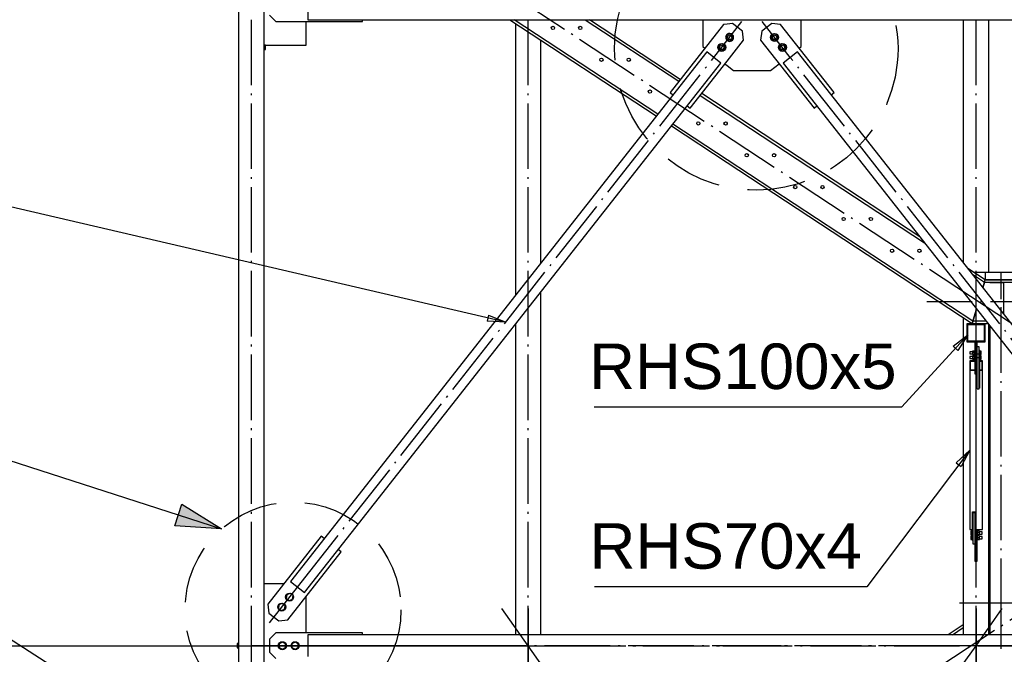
# Paper-space layout 'A0 Advance Steel' of a CAD drawing. Header units: millimetres. Extents: x 209 to 803, y 321 to 741.
# Tile 8 of 52: x 276 to 330, y 500 to 535. Entities that reach past the tile are written whole.
import ezdxf

# ---------------------------------------------------------------- set-up
doc = ezdxf.new("R2010")
doc.units = ezdxf.units.MM
doc.linetypes.add('ACAD_ISO04W100', pattern=[30, 24, -3, 0, -3])
doc.linetypes.add('HIDDEN2', pattern=[4.7625, 3.175, -1.5875])
doc.layers.get('0').update_dxf_attribs({"linetype": 'CONTINUOUS'})
for name, color, linetype in [('AS_Belki', 145, 'CONTINUOUS'), ('AS_Blachy', 30, 'CONTINUOUS'), ('AS_DIM_ON', 7, 'CONTINUOUS'), ('AS_INS_ON', 7, 'CONTINUOUS'), ('AS_Kraty', 9, 'CONTINUOUS'), ('AS_Schody', 253, 'CONTINUOUS'), ('AS_Sruby', 9, 'CONTINUOUS')]:
    doc.layers.add(name, color=color, linetype=linetype)
doc.styles.add('Arial', font='arial.ttf')

psp = doc.layouts.new('A0 Advance Steel')

# ---------------------------------------------------------------- hatches: boundary and pattern name
at = {"layer": 'AS_INS_ON'}
psp.add_hatch(color=256, dxfattribs=at).paths.add_polyline_path([(287.073, 507.028), (284.502, 507.203), (284.887, 508.392)], flags=0)

# ---------------------------------------------------------------- linework, layer by layer
at = {"color": 0, "linetype": 'ByBlock', "lineweight": -2}
for p, q in [((301.736, 518.781), (301.66, 518.456)), ((301.736, 518.781), (302.672, 518.391)), ((302.672, 518.391), (301.66, 518.456)), ((327.257, 517.066), (328.056, 517.691)), ((328.056, 517.691), (327.503, 516.841)), ((327.257, 517.066), (327.503, 516.841)), ((327.421, 510.664), (328.156, 511.363)), ((328.156, 511.363), (327.688, 510.464)), ((327.421, 510.664), (327.688, 510.464))]:
    psp.add_line(p, q, dxfattribs=at)
at = {"color": 7}
for points in [[(302.672, 518.391), (266.412, 526.847), (249.523, 526.847)], [(328.056, 517.691), (324.418, 513.72), (307.528, 513.72)], [(328.156, 511.363), (322.503, 503.847), (307.556, 503.847)], [(302.672, 483.391), (266.412, 506.793), (249.523, 506.793)]]:
    psp.add_lwpolyline(points, dxfattribs=at)
at = {"layer": 'AS_Belki', "linetype": 'Continuous', "ltscale": 0.15}
for p, q in [((288.006, 549.337), (288.006, 416.414)), ((289.406, 416.414), (289.406, 549.337)), ((291.806, 536.216), (291.806, 535.016)), ((291.806, 535.016), (314.838, 535.016)), ((314.838, 535.016), (340.606, 535.016)), ((327.806, 535.016), (327.806, 521.662)), ((329.206, 521.117), (329.206, 535.016)), ((303.206, 534.815), (303.206, 519.88)), ((304.606, 521.662), (304.606, 533.895)), ((313.712, 533.251), (290.846, 504.149)), ((314.498, 532.633), (313.712, 533.251)), ((318.699, 533.251), (317.913, 532.633)), ((341.566, 504.149), (318.699, 533.251)), ((291.632, 503.531), (314.498, 532.633)), ((317.913, 532.633), (340.779, 503.531)), ((329.206, 520.714), (329.206, 520.717)), ((304.606, 501.216), (304.606, 520.043)), ((327.806, 518.636), (327.806, 501.216)), ((303.206, 518.261), (303.206, 501.216)), ((329.006, 518.307), (328.006, 518.307)), ((328.006, 518.307), (328.006, 517.307)), ((328.056, 518.257), (328.956, 518.257)), ((328.056, 517.357), (328.056, 518.257)), ((328.956, 518.257), (328.956, 517.357)), ((329.006, 517.307), (329.006, 518.307)), ((329.206, 501.216), (329.206, 518.261)), ((328.006, 517.307), (329.006, 517.307)), ((328.956, 517.357), (328.056, 517.357)), ((328.446, 516.266), (328.156, 516.266)), ((328.156, 516.266), (328.156, 515.732)), ((328.446, 516.236), (328.196, 516.236)), ((328.196, 515.762), (328.196, 516.236)), ((328.856, 516.266), (328.696, 516.266)), ((328.696, 516.266), (328.696, 516.236)), ((328.816, 516.236), (328.696, 516.236)), ((328.696, 516.236), (328.696, 515.762)), ((328.816, 516.236), (328.816, 515.762)), ((328.856, 515.732), (328.856, 516.266)), ((328.446, 515.732), (328.156, 515.732)), ((328.156, 515.732), (328.156, 506.994)), ((328.446, 515.762), (328.196, 515.762)), ((328.556, 514.763), (328.556, 515.563)), ((328.816, 515.762), (328.696, 515.762)), ((328.696, 515.762), (328.696, 515.732)), ((328.856, 515.732), (328.696, 515.732)), ((328.696, 515.732), (328.696, 514.763)), ((328.856, 506.994), (328.856, 515.732)), ((328.566, 515.297), (328.556, 515.297)), ((328.566, 515.267), (328.556, 515.267)), ((328.696, 515.297), (328.686, 515.297)), ((328.696, 515.267), (328.686, 515.267)), ((328.566, 514.793), (328.556, 514.793)), ((328.566, 514.763), (328.556, 514.763)), ((328.696, 514.793), (328.686, 514.793)), ((328.696, 514.763), (328.686, 514.763)), ((328.316, 507.963), (328.456, 507.963)), ((328.316, 506.994), (328.316, 507.963)), ((328.456, 507.963), (328.456, 506.994)), ((328.156, 506.994), (328.316, 506.994)), ((328.456, 506.994), (328.856, 506.994)), ((290.846, 504.149), (291.632, 503.531)), ((314.838, 501.216), (291.806, 501.216)), ((291.806, 501.216), (291.806, 500.016)), ((340.606, 501.216), (314.838, 501.216))]:
    psp.add_line(p, q, dxfattribs=at)
at = {"layer": 'AS_Belki', "color": 10, "linetype": 'ACAD_ISO04W100', "ltscale": 0.15}
for points in [[(303.906, 413.914), (303.906, 416.414), (303.906, 708.563), (303.906, 711.063)], [(303.906, 413.914), (303.906, 416.414), (303.906, 708.563), (303.906, 711.063)], [(328.506, 413.914), (328.506, 416.414), (328.506, 708.563), (328.506, 711.063)], [(328.506, 413.914), (328.506, 416.414), (328.506, 708.563), (328.506, 711.063)], [(288.706, 413.914), (288.706, 416.414), (288.706, 701.866), (288.706, 704.366)], [(288.706, 413.914), (288.706, 416.414), (288.706, 701.866), (288.706, 704.366)], [(289.694, 501.874), (291.239, 503.84), (314.105, 532.942), (315.65, 534.908)], [(289.694, 501.874), (291.239, 503.84), (314.105, 532.942), (315.65, 534.908)], [(342.717, 501.874), (341.173, 503.84), (318.306, 532.942), (316.762, 534.908)], [(342.717, 501.874), (341.173, 503.84), (318.306, 532.942), (316.762, 534.908)], [(325.956, 520.457), (325.956, 520.457), (325.956, 520.457), (325.956, 520.457)], [(328.506, 517.807), (328.506, 517.807), (328.506, 517.807), (328.506, 517.807)], [(328.506, 505.647), (328.506, 507.262), (328.506, 515.999), (328.506, 517.614)], [(327.606, 502.964), (330.106, 502.964), (342.106, 502.964), (344.606, 502.964)], [(302.468, 463.571), (303.906, 465.616), (328.506, 500.616), (329.943, 502.661)], [(329.943, 463.571), (328.506, 465.616), (303.906, 500.616), (302.468, 502.661)], [(302.468, 463.571), (303.906, 465.616), (328.506, 500.616), (329.943, 502.661)], [(329.943, 463.571), (328.506, 465.616), (303.906, 500.616), (302.468, 502.661)], [(303.906, 502.661), (303.906, 500.616), (303.906, 465.616), (303.906, 463.571)], [(303.906, 463.571), (303.906, 465.616), (303.906, 500.616), (303.906, 502.661)], [(328.506, 502.661), (328.506, 500.616), (328.506, 465.616), (328.506, 463.571)], [(328.506, 463.571), (328.506, 465.616), (328.506, 500.616), (328.506, 502.661)], [(303.672, 500.616), (301.729, 500.616), (290.688, 500.616), (288.745, 500.616)], [(288.918, 500.616), (290.686, 500.616), (301.926, 500.616), (303.694, 500.616)], [(343.106, 500.616), (340.606, 500.616), (291.806, 500.616), (289.306, 500.616)], [(289.306, 500.616), (291.806, 500.616), (340.606, 500.616), (343.106, 500.616)], [(303.906, 500.616), (303.906, 500.616), (303.906, 500.616), (303.906, 500.616)], [(304.094, 500.616), (305.667, 500.616), (314.602, 500.616), (316.174, 500.616)], [(328.317, 500.616), (326.744, 500.616), (317.81, 500.616), (316.237, 500.616)], [(328.506, 500.616), (328.506, 500.616), (328.506, 500.616), (328.506, 500.616)], [(343.494, 500.616), (341.726, 500.616), (330.486, 500.616), (328.718, 500.616)], [(328.739, 500.616), (330.682, 500.616), (341.723, 500.616), (343.667, 500.616)]]:
    psp.add_lwpolyline(points, dxfattribs=at)
at = {"layer": 'AS_Blachy', "linetype": 'Continuous', "ltscale": 0.15}
for p, q in [((289.706, 535.266), (290.056, 534.916)), ((290.056, 534.916), (294.806, 534.916)), ((291.706, 533.616), (291.706, 534.916)), ((294.806, 534.916), (294.806, 535.016)), ((313.506, 535.016), (313.506, 533.541)), ((318.906, 533.541), (318.906, 535.016)), ((314.636, 534.751), (311.701, 531.016)), ((314.838, 534.775), (314.636, 534.751)), ((315.127, 534.81), (314.838, 534.775)), ((315.678, 534.377), (315.127, 534.81)), ((315.737, 533.886), (315.678, 534.377)), ((316.734, 534.377), (316.675, 533.886)), ((317.284, 534.81), (316.734, 534.377)), ((317.775, 534.751), (317.284, 534.81)), ((320.71, 531.016), (317.775, 534.751)), ((314.838, 532.743), (315.737, 533.886)), ((316.675, 533.886), (319.609, 530.151)), ((289.406, 533.616), (291.706, 533.616)), ((313.506, 533.541), (313.616, 533.454)), ((318.795, 533.454), (318.906, 533.541)), ((312.802, 530.151), (314.838, 532.743)), ((314.717, 532.589), (314.838, 532.493)), ((314.838, 532.493), (315.192, 532.216)), ((315.192, 532.216), (317.22, 532.216)), ((317.22, 532.216), (317.694, 532.589)), ((311.701, 531.016), (311.858, 530.892)), ((320.553, 530.892), (320.71, 531.016)), ((312.645, 530.275), (312.802, 530.151)), ((319.609, 530.151), (319.767, 530.275)), ((328.446, 517.307), (328.446, 516.825)), ((328.566, 516.825), (328.566, 517.307)), ((328.686, 517.047), (328.566, 517.047)), ((328.686, 517.029), (328.566, 517.029)), ((328.686, 517.029), (328.686, 517.047)), ((328.686, 516.704), (328.686, 517.029)), ((328.566, 516.825), (328.446, 516.825)), ((328.446, 516.825), (328.446, 515.563)), ((328.566, 515.563), (328.566, 516.825)), ((328.566, 516.648), (328.686, 516.648)), ((328.686, 516.648), (328.686, 516.704)), ((328.686, 516.436), (328.686, 516.648)), ((328.686, 516.436), (328.566, 516.436)), ((328.686, 514.725), (328.686, 516.436)), ((328.446, 515.563), (328.566, 515.563)), ((328.566, 514.725), (328.566, 515.563)), ((328.566, 514.725), (328.686, 514.725)), ((328.326, 507.963), (328.326, 507.925)), ((328.446, 507.925), (328.326, 507.925)), ((328.326, 507.925), (328.326, 506.213)), ((328.446, 507.963), (328.446, 507.925)), ((328.446, 507.925), (328.446, 506.804)), ((328.456, 507.661), (328.446, 507.661)), ((328.446, 506.804), (328.446, 506.781)), ((328.446, 506.781), (328.446, 506.516)), ((328.566, 506.545), (328.566, 506.994)), ((292.542, 506.631), (289.607, 502.896)), ((292.699, 506.508), (292.542, 506.631)), ((328.326, 506.213), (328.446, 506.213)), ((328.446, 506.516), (328.566, 506.516)), ((328.446, 506.516), (328.446, 505.266)), ((328.566, 506.516), (328.566, 506.545)), ((328.566, 505.266), (328.566, 506.516)), ((290.708, 502.031), (293.643, 505.766)), ((293.643, 505.766), (293.485, 505.89)), ((328.446, 505.266), (328.566, 505.266)), ((290.487, 504.016), (289.406, 504.016)), ((291.706, 501.316), (291.706, 503.301)), ((289.607, 502.896), (289.666, 502.405)), ((289.666, 502.405), (290.217, 501.972)), ((290.217, 501.972), (290.708, 502.031)), ((290.056, 501.316), (289.706, 500.966)), ((294.806, 501.316), (290.056, 501.316)), ((294.806, 501.216), (294.806, 501.316)), ((289.706, 500.966), (289.706, 500.266)), ((289.706, 500.266), (290.056, 499.916))]:
    psp.add_line(p, q, dxfattribs=at)
at = {"layer": 'AS_DIM_ON', "color": 8}
psp.add_line((269.579, 500.616), (289.806, 500.616), dxfattribs=at)
at = {"layer": 'AS_INS_ON'}
psp.add_line((266.206, 513.783), (287.073, 507.028), dxfattribs=at)
psp.add_lwpolyline([(287.073, 507.028), (284.502, 507.203), (284.887, 508.392), (287.073, 507.028)], dxfattribs=at)
at = {"layer": 'AS_INS_ON', "color": 7, "linetype": 'HIDDEN2'}
for centre, radius in [((316.437, 533.433), 7.784), ((290.995, 502.583), 5.928)]:
    psp.add_circle(centre, radius, dxfattribs=at)
at = {"layer": 'AS_Kraty', "linetype": 'Continuous', "ltscale": 0.15}
for p, q in [((342.506, 521.117), (328.401, 521.117)), ((329.014, 521.117), (329.014, 520.717)), ((329.009, 520.717), (342.506, 520.717))]:
    psp.add_line(p, q, dxfattribs=at)
at = {"layer": 'AS_Schody', "linetype": 'Continuous', "ltscale": 0.15}
for p, q in [((302.901, 535.016), (310.943, 529.727)), ((311.023, 529.829), (303.137, 535.016)), ((307.032, 535.016), (312.182, 531.628)), ((312.263, 531.731), (307.268, 535.016)), ((313.356, 530.856), (314.838, 529.882)), ((314.838, 530.037), (313.437, 530.959)), ((325.423, 523.076), (314.838, 530.037)), ((314.838, 529.882), (325.676, 522.754)), ((311.781, 529.175), (314.838, 527.165)), ((314.838, 527.32), (311.862, 529.278)), ((328.334, 518.444), (314.838, 527.32)), ((314.838, 527.165), (328.295, 518.314)), ((329.014, 520.714), (328.054, 521.345)), ((328.307, 521.023), (328.975, 520.584)), ((328.886, 520.287), (329.014, 520.714)), ((328.975, 520.584), (328.886, 520.287)), ((328.975, 520.584), (342.096, 520.584)), ((342.096, 520.714), (329.014, 520.714)), ((329.256, 520.584), (329.256, 520.577)), ((329.256, 520.577), (330.011, 520.577)), ((330.011, 520.577), (330.011, 518.855)), ((328.295, 518.314), (328.535, 519.115)), ((328.535, 519.115), (328.295, 518.314)), ((328.295, 518.314), (329.164, 518.314)), ((329.062, 518.444), (328.334, 518.444)), ((329.256, 518.198), (329.256, 501.216)), ((329.256, 502.721), (329.206, 502.688)), ((329.206, 502.532), (329.256, 502.565)), ((327.806, 501.767), (326.968, 501.216)), ((327.204, 501.216), (327.806, 501.612))]:
    psp.add_line(p, q, dxfattribs=at)
at = {"layer": 'AS_Schody', "color": 10, "linetype": 'ACAD_ISO04W100', "ltscale": 0.15}
for points in [[(331.043, 517.943), (328.955, 519.317), (301.746, 537.211), (299.658, 538.585)], [(331.043, 517.943), (328.955, 519.317), (301.746, 537.211), (299.658, 538.585)], [(329.883, 500.436), (329.883, 501.81), (329.883, 519.705), (329.883, 521.078)], [(344.596, 519.514), (342.096, 519.514), (328.295, 519.514), (325.795, 519.514)], [(329.883, 519.507), (329.883, 519.507), (329.883, 519.507), (329.883, 519.507)], [(301.368, 482.943), (303.457, 484.317), (330.665, 502.211), (332.754, 503.585)], [(301.368, 482.943), (303.457, 484.317), (330.665, 502.211), (332.754, 503.585)], [(329.883, 502.007), (329.883, 502.007), (329.883, 502.007), (329.883, 502.007)]]:
    psp.add_lwpolyline(points, dxfattribs=at)
at = {"layer": 'AS_Schody', "linetype": 'Continuous', "ltscale": 0.15}
for centre in [(305.269, 534.564), (306.769, 534.564), (307.93, 532.814), (309.43, 532.814), (310.591, 531.064), (313.252, 529.314), (315.912, 527.564), (317.412, 527.564), (318.573, 525.814), (320.073, 525.814), (321.234, 524.064), (322.734, 524.064), (323.895, 522.314), (325.395, 522.314)]:
    psp.add_circle(centre, 0.09, dxfattribs=at)
at = {"layer": 'AS_Schody', "linetype": 'Continuous', "ltscale": 0.15, "extrusion": (-6.12323e-17, 2.44929e-16, -1)}
psp.add_arc((-314.752, 529.314), 0.09, 195.2883, 164.7117, dxfattribs=at)
at = {"layer": 'AS_Schody', "linetype": 'Continuous', "ltscale": 0.15, "extrusion": (-8.08411e-13, -8.08105e-13, -1)}
psp.add_arc((-314.752, 529.314), 0.09, 164.7117, 195.2883, dxfattribs=at)
at = {"layer": 'AS_Sruby', "linetype": 'Continuous', "ltscale": 0.15}
for p, q in [((314.815, 534.165), (314.786, 533.97)), ((314.786, 533.97), (314.838, 533.929)), ((314.838, 534.175), (314.815, 534.165)), ((314.998, 534.239), (314.838, 534.175)), ((314.838, 533.929), (314.942, 533.848)), ((314.942, 533.848), (315.126, 533.921)), ((315.154, 534.117), (314.998, 534.239)), ((315.126, 533.921), (315.154, 534.117)), ((317.413, 534.239), (317.258, 534.117)), ((317.258, 534.117), (317.286, 533.921)), ((317.286, 533.921), (317.469, 533.848)), ((317.597, 534.165), (317.413, 534.239)), ((317.469, 533.848), (317.625, 533.97)), ((317.625, 533.97), (317.597, 534.165)), ((289.486, 533.612), (289.406, 533.612)), ((289.406, 533.374), (289.486, 533.374)), ((289.486, 533.597), (289.486, 533.612)), ((289.486, 533.567), (289.486, 533.597)), ((289.486, 533.525), (289.486, 533.567)), ((289.486, 533.479), (289.486, 533.525)), ((289.486, 533.434), (289.486, 533.479)), ((289.486, 533.398), (289.486, 533.434)), ((289.486, 533.377), (289.486, 533.398)), ((289.486, 533.374), (289.486, 533.377)), ((314.382, 533.615), (314.354, 533.419)), ((314.354, 533.419), (314.509, 533.297)), ((314.566, 533.689), (314.382, 533.615)), ((314.509, 533.297), (314.693, 533.371)), ((314.721, 533.566), (314.566, 533.689)), ((314.693, 533.371), (314.721, 533.566)), ((317.846, 533.689), (317.69, 533.566)), ((317.69, 533.566), (317.718, 533.371)), ((317.718, 533.371), (317.902, 533.297)), ((318.029, 533.615), (317.846, 533.689)), ((317.902, 533.297), (318.057, 533.419)), ((318.057, 533.419), (318.029, 533.615)), ((328.313, 516.769), (328.161, 516.769)), ((328.161, 516.769), (328.161, 516.763)), ((328.161, 516.763), (328.161, 516.748)), ((328.161, 516.748), (328.161, 516.728)), ((328.161, 516.728), (328.161, 516.704)), ((328.161, 516.704), (328.161, 516.682)), ((328.161, 516.682), (328.161, 516.664)), ((328.161, 516.664), (328.161, 516.652)), ((328.161, 516.652), (328.161, 516.65)), ((328.161, 516.65), (328.313, 516.65)), ((328.313, 516.511), (328.161, 516.511)), ((328.161, 516.511), (328.161, 516.504)), ((328.161, 516.504), (328.161, 516.49)), ((328.161, 516.49), (328.161, 516.469)), ((328.161, 516.469), (328.161, 516.446)), ((328.161, 516.446), (328.161, 516.423)), ((328.421, 516.804), (328.313, 516.804)), ((328.313, 516.804), (328.313, 516.727)), ((328.421, 516.727), (328.313, 516.727)), ((328.313, 516.727), (328.313, 516.633)), ((328.421, 516.633), (328.313, 516.633)), ((328.313, 516.633), (328.313, 516.615)), ((328.313, 516.615), (328.421, 516.615)), ((328.421, 516.545), (328.313, 516.545)), ((328.313, 516.545), (328.313, 516.469)), ((328.421, 516.469), (328.313, 516.469)), ((328.313, 516.469), (328.313, 516.375)), ((328.446, 516.829), (328.421, 516.829)), ((328.421, 516.829), (328.421, 516.825)), ((328.421, 516.825), (328.421, 516.816)), ((328.421, 516.816), (328.421, 516.803)), ((328.421, 516.803), (328.421, 516.787)), ((328.421, 516.787), (328.421, 516.767)), ((328.421, 516.767), (328.421, 516.746)), ((328.421, 516.746), (328.421, 516.723)), ((328.421, 516.723), (328.421, 516.699)), ((328.421, 516.699), (328.421, 516.676)), ((328.421, 516.676), (328.421, 516.654)), ((328.421, 516.654), (328.421, 516.635)), ((328.421, 516.635), (328.421, 516.618)), ((328.421, 516.618), (328.421, 516.604)), ((328.421, 516.604), (328.421, 516.595)), ((328.421, 516.595), (328.421, 516.59)), ((328.421, 516.59), (328.446, 516.59)), ((328.421, 516.59), (328.421, 516.59)), ((328.446, 516.571), (328.421, 516.571)), ((328.421, 516.571), (328.421, 516.566)), ((328.421, 516.566), (328.421, 516.558)), ((328.421, 516.558), (328.421, 516.545)), ((328.421, 516.545), (328.421, 516.528)), ((328.421, 516.528), (328.421, 516.509)), ((328.421, 516.509), (328.421, 516.488)), ((328.421, 516.488), (328.421, 516.465)), ((328.421, 516.465), (328.421, 516.441)), ((328.421, 516.441), (328.421, 516.418)), ((328.711, 516.829), (328.686, 516.829)), ((328.686, 516.59), (328.711, 516.59)), ((328.711, 516.571), (328.686, 516.571)), ((328.711, 516.825), (328.711, 516.829)), ((328.711, 516.816), (328.711, 516.825)), ((328.711, 516.803), (328.711, 516.816)), ((328.786, 516.804), (328.711, 516.804)), ((328.711, 516.787), (328.711, 516.803)), ((328.711, 516.767), (328.711, 516.787)), ((328.711, 516.746), (328.711, 516.767)), ((328.711, 516.723), (328.711, 516.746)), ((328.786, 516.727), (328.711, 516.727)), ((328.711, 516.699), (328.711, 516.723)), ((328.711, 516.676), (328.711, 516.699)), ((328.711, 516.654), (328.711, 516.676)), ((328.711, 516.635), (328.711, 516.654)), ((328.711, 516.618), (328.711, 516.635)), ((328.786, 516.633), (328.711, 516.633)), ((328.711, 516.604), (328.711, 516.618)), ((328.711, 516.615), (328.786, 516.615)), ((328.711, 516.595), (328.711, 516.604)), ((328.711, 516.59), (328.711, 516.595)), ((328.711, 516.59), (328.711, 516.59)), ((328.711, 516.566), (328.711, 516.571)), ((328.711, 516.558), (328.711, 516.566)), ((328.711, 516.545), (328.711, 516.558)), ((328.786, 516.545), (328.711, 516.545)), ((328.711, 516.528), (328.711, 516.545)), ((328.711, 516.509), (328.711, 516.528)), ((328.711, 516.488), (328.711, 516.509)), ((328.711, 516.465), (328.711, 516.488)), ((328.786, 516.469), (328.711, 516.469)), ((328.711, 516.441), (328.711, 516.465)), ((328.711, 516.418), (328.711, 516.441)), ((328.786, 516.727), (328.786, 516.804)), ((328.786, 516.633), (328.786, 516.727)), ((328.786, 516.615), (328.786, 516.633)), ((328.786, 516.469), (328.786, 516.545)), ((328.786, 516.375), (328.786, 516.469)), ((328.161, 516.423), (328.161, 516.405)), ((328.161, 516.405), (328.161, 516.394)), ((328.161, 516.394), (328.161, 516.391)), ((328.161, 516.391), (328.313, 516.391)), ((328.421, 516.375), (328.313, 516.375)), ((328.313, 516.375), (328.313, 516.357)), ((328.313, 516.357), (328.421, 516.357)), ((328.421, 516.418), (328.421, 516.396)), ((328.421, 516.396), (328.421, 516.376)), ((328.421, 516.376), (328.421, 516.359)), ((328.421, 516.359), (328.421, 516.346)), ((328.421, 516.346), (328.421, 516.337)), ((328.421, 516.337), (328.421, 516.332)), ((328.421, 516.332), (328.421, 516.331)), ((328.421, 516.331), (328.446, 516.331)), ((328.686, 516.331), (328.711, 516.331)), ((328.711, 516.396), (328.711, 516.418)), ((328.711, 516.376), (328.711, 516.396)), ((328.711, 516.359), (328.711, 516.376)), ((328.786, 516.375), (328.711, 516.375)), ((328.711, 516.346), (328.711, 516.359)), ((328.711, 516.357), (328.786, 516.357)), ((328.711, 516.337), (328.711, 516.346)), ((328.711, 516.332), (328.711, 516.337)), ((328.711, 516.331), (328.711, 516.332)), ((328.786, 516.357), (328.786, 516.375)), ((328.301, 506.904), (328.226, 506.904)), ((328.226, 506.904), (328.226, 506.827)), ((328.226, 506.827), (328.301, 506.827)), ((328.226, 506.827), (328.226, 506.733)), ((328.226, 506.733), (328.301, 506.733)), ((328.226, 506.733), (328.226, 506.715)), ((328.226, 506.715), (328.301, 506.715)), ((328.326, 506.929), (328.301, 506.929)), ((328.301, 506.929), (328.301, 506.925)), ((328.301, 506.925), (328.301, 506.916)), ((328.301, 506.916), (328.301, 506.903)), ((328.301, 506.903), (328.301, 506.887)), ((328.301, 506.887), (328.301, 506.868)), ((328.301, 506.868), (328.301, 506.846)), ((328.301, 506.846), (328.301, 506.823)), ((328.301, 506.823), (328.301, 506.8)), ((328.301, 506.8), (328.301, 506.776)), ((328.301, 506.776), (328.301, 506.755)), ((328.301, 506.755), (328.301, 506.735)), ((328.301, 506.735), (328.301, 506.718)), ((328.301, 506.718), (328.301, 506.705)), ((328.301, 506.705), (328.301, 506.695)), ((328.591, 506.929), (328.566, 506.929)), ((328.591, 506.925), (328.591, 506.929)), ((328.591, 506.916), (328.591, 506.925)), ((328.591, 506.903), (328.591, 506.916)), ((328.699, 506.904), (328.591, 506.904)), ((328.591, 506.887), (328.591, 506.903)), ((328.591, 506.868), (328.591, 506.887)), ((328.591, 506.846), (328.591, 506.868)), ((328.591, 506.823), (328.591, 506.846)), ((328.591, 506.827), (328.699, 506.827)), ((328.591, 506.8), (328.591, 506.823)), ((328.591, 506.776), (328.591, 506.8)), ((328.591, 506.755), (328.591, 506.776)), ((328.591, 506.735), (328.591, 506.755)), ((328.591, 506.718), (328.591, 506.735)), ((328.591, 506.733), (328.699, 506.733)), ((328.591, 506.705), (328.591, 506.718)), ((328.591, 506.715), (328.699, 506.715)), ((328.591, 506.695), (328.591, 506.705)), ((328.699, 506.827), (328.699, 506.904)), ((328.851, 506.869), (328.699, 506.869)), ((328.699, 506.733), (328.699, 506.827)), ((328.699, 506.75), (328.851, 506.75)), ((328.699, 506.715), (328.699, 506.733)), ((328.851, 506.863), (328.851, 506.869)), ((328.851, 506.848), (328.851, 506.863)), ((328.851, 506.828), (328.851, 506.848)), ((328.851, 506.805), (328.851, 506.828)), ((328.851, 506.782), (328.851, 506.805)), ((328.851, 506.764), (328.851, 506.782)), ((328.851, 506.752), (328.851, 506.764)), ((328.851, 506.75), (328.851, 506.752)), ((328.301, 506.645), (328.226, 506.645)), ((328.226, 506.645), (328.226, 506.569)), ((328.226, 506.569), (328.301, 506.569)), ((328.226, 506.569), (328.226, 506.475)), ((328.226, 506.475), (328.301, 506.475)), ((328.226, 506.475), (328.226, 506.457)), ((328.226, 506.457), (328.301, 506.457)), ((328.301, 506.695), (328.301, 506.69)), ((328.301, 506.69), (328.326, 506.69)), ((328.301, 506.69), (328.301, 506.69)), ((328.326, 506.671), (328.301, 506.671)), ((328.301, 506.671), (328.301, 506.666)), ((328.301, 506.666), (328.301, 506.658)), ((328.301, 506.658), (328.301, 506.645)), ((328.301, 506.645), (328.301, 506.629)), ((328.301, 506.629), (328.301, 506.609)), ((328.301, 506.609), (328.301, 506.588)), ((328.301, 506.588), (328.301, 506.565)), ((328.301, 506.565), (328.301, 506.541)), ((328.301, 506.541), (328.301, 506.518)), ((328.301, 506.518), (328.301, 506.496)), ((328.301, 506.496), (328.301, 506.476)), ((328.301, 506.476), (328.301, 506.46)), ((328.301, 506.46), (328.301, 506.446)), ((328.301, 506.446), (328.301, 506.437)), ((328.301, 506.437), (328.301, 506.432)), ((328.301, 506.432), (328.326, 506.432)), ((328.301, 506.432), (328.301, 506.432)), ((328.566, 506.69), (328.591, 506.69)), ((328.591, 506.671), (328.566, 506.671)), ((328.566, 506.432), (328.591, 506.432)), ((328.591, 506.69), (328.591, 506.695)), ((328.591, 506.69), (328.591, 506.69)), ((328.591, 506.666), (328.591, 506.671)), ((328.591, 506.658), (328.591, 506.666)), ((328.591, 506.645), (328.591, 506.658)), ((328.699, 506.645), (328.591, 506.645)), ((328.591, 506.629), (328.591, 506.645)), ((328.591, 506.609), (328.591, 506.629)), ((328.591, 506.588), (328.591, 506.609)), ((328.591, 506.565), (328.591, 506.588)), ((328.591, 506.569), (328.699, 506.569)), ((328.591, 506.541), (328.591, 506.565)), ((328.591, 506.518), (328.591, 506.541)), ((328.591, 506.496), (328.591, 506.518)), ((328.591, 506.476), (328.591, 506.496)), ((328.591, 506.46), (328.591, 506.476)), ((328.591, 506.475), (328.699, 506.475)), ((328.591, 506.446), (328.591, 506.46)), ((328.591, 506.457), (328.699, 506.457)), ((328.591, 506.437), (328.591, 506.446)), ((328.591, 506.432), (328.591, 506.437)), ((328.591, 506.432), (328.591, 506.432)), ((328.699, 506.569), (328.699, 506.645)), ((328.851, 506.611), (328.699, 506.611)), ((328.699, 506.475), (328.699, 506.569)), ((328.699, 506.491), (328.851, 506.491)), ((328.699, 506.457), (328.699, 506.475)), ((328.851, 506.604), (328.851, 506.611)), ((328.851, 506.59), (328.851, 506.604)), ((328.851, 506.569), (328.851, 506.59)), ((328.851, 506.546), (328.851, 506.569)), ((328.851, 506.524), (328.851, 506.546)), ((328.851, 506.505), (328.851, 506.524)), ((328.851, 506.494), (328.851, 506.505)), ((328.851, 506.491), (328.851, 506.494)), ((290.835, 503.487), (290.649, 503.413)), ((290.992, 503.364), (290.835, 503.487)), ((290.402, 502.937), (290.217, 502.862)), ((290.559, 502.813), (290.402, 502.937)), ((290.649, 503.413), (290.621, 503.215)), ((290.621, 503.215), (290.778, 503.091)), ((290.778, 503.091), (290.963, 503.166)), ((290.963, 503.166), (290.992, 503.364)), ((290.217, 502.862), (290.188, 502.665)), ((290.188, 502.665), (290.345, 502.541)), ((290.345, 502.541), (290.531, 502.615)), ((290.531, 502.615), (290.559, 502.813)), ((290.406, 500.816), (290.233, 500.716)), ((290.579, 500.716), (290.406, 500.816)), ((291.106, 500.816), (290.933, 500.716)), ((291.279, 500.716), (291.106, 500.816)), ((288.006, 500.736), (287.926, 500.736)), ((287.926, 500.736), (287.926, 500.727)), ((287.926, 500.727), (287.926, 500.701)), ((287.926, 500.701), (287.926, 500.662)), ((287.926, 500.662), (287.926, 500.616)), ((287.926, 500.616), (287.926, 500.57)), ((287.926, 500.57), (287.926, 500.531)), ((287.926, 500.531), (287.926, 500.505)), ((287.926, 500.505), (287.926, 500.496)), ((287.926, 500.496), (288.006, 500.496)), ((290.233, 500.716), (290.233, 500.516)), ((290.233, 500.516), (290.406, 500.416)), ((290.406, 500.416), (290.579, 500.516)), ((290.579, 500.516), (290.579, 500.716)), ((290.933, 500.716), (290.933, 500.516)), ((290.933, 500.516), (291.106, 500.416)), ((291.106, 500.416), (291.279, 500.516)), ((291.279, 500.516), (291.279, 500.716))]:
    psp.add_line(p, q, dxfattribs=at)
for centre, radius in [((314.97, 534.043), 0.12), ((317.441, 534.043), 0.22), ((317.441, 534.043), 0.12), ((314.538, 533.493), 0.22), ((314.538, 533.493), 0.12), ((317.874, 533.493), 0.22), ((317.874, 533.493), 0.12), ((290.806, 503.289), 0.22), ((290.374, 502.739), 0.22), ((290.406, 500.616), 0.22), ((291.106, 500.616), 0.22)]:
    psp.add_circle(centre, radius, dxfattribs=at)
for start, end in [(126.7482, 233.2518), (233.2518, 126.7482)]:
    psp.add_arc((314.97, 534.043), 0.22, start, end, dxfattribs=at)

# ---------------------------------------------------------------- texts
at = {"color": 7, "style": 'Arial'}
for s, p in [('RHS100x5', (307.254, 514.72)), ('RHS70x4', (307.281, 504.847))]:
    psp.add_text(s, height=2.5, dxfattribs=at).set_placement(p)

doc.saveas('drawing.dxf')
